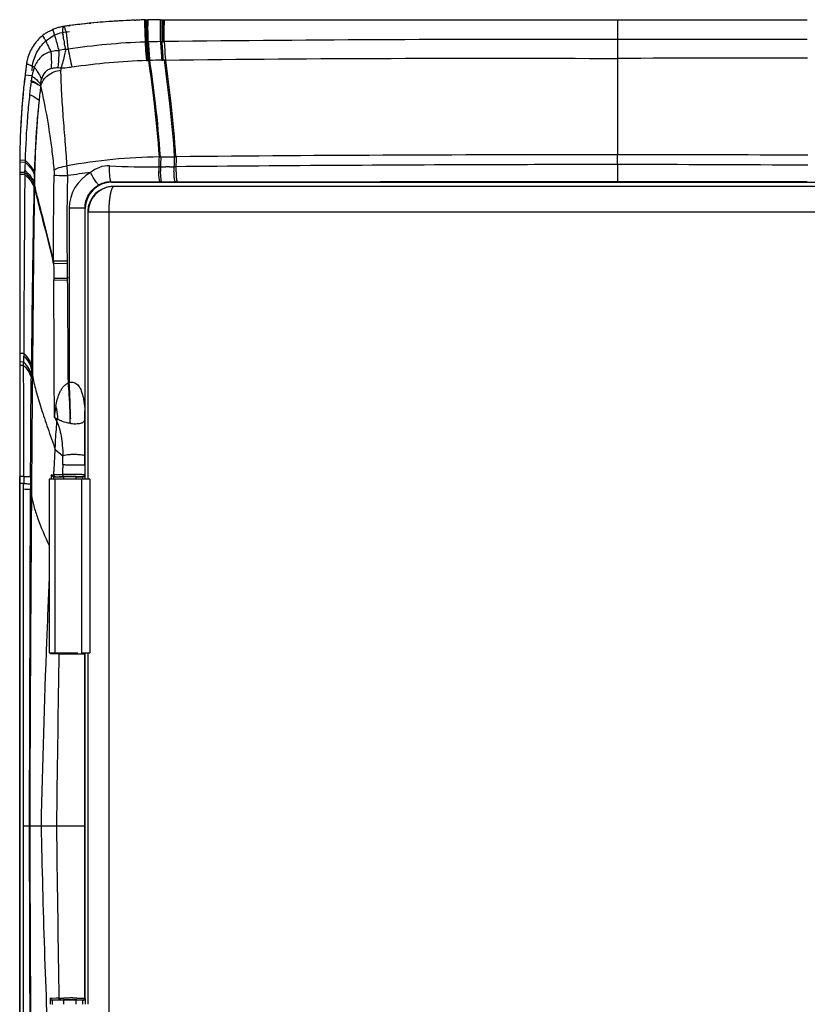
# Model space of a CAD drawing. Header units: millimetres. Extents: x 479 to 927, y 26 to 485.
# Tile 3 of 4: x 479 to 703, y 205 to 485. Entities that reach past the tile are written whole.
import ezdxf

# ---------------------------------------------------------------- set-up
doc = ezdxf.new("R2010")
doc.units = ezdxf.units.MM
doc.header["$LTSCALE"] = 30.734
doc.layers.get('0').update_dxf_attribs({"linetype": 'CONTINUOUS'})

msp = doc.modelspace()

# ---------------------------------------------------------------- linework, layer by layer
at = {"color": 6, "linetype": 'Continuous'}
for p, q in [((511.43, 485.31), (511.81, 485.33)), ((511.44, 485.28), (511.81, 485.29)), ((514.64, 485.41), (514.32, 485.4)), ((514.32, 485.4), (514.34, 484.34)), ((514.64, 485.41), (515.25, 485.42)), ((515.25, 485.42), (515.26, 485.37)), ((515.25, 485.42), (515.29, 483.84)), ((518.86, 485.38), (518.87, 485.45)), ((518.87, 479.21), (518.87, 485.45)), ((518.87, 485.45), (519.56, 485.45)), ((519.56, 485.45), (519.92, 485.45)), ((519.92, 485.45), (702.87, 485.45)), ((648.87, 485.45), (648.87, 479.79)), ((492.61, 483.71), (493.2, 483.79)), ((492.61, 483.7), (493.21, 483.77)), ((498.62, 484.42), (499.06, 484.46)), ((514.34, 484.34), (514.46, 479.1)), ((514.67, 484.33), (514.68, 483.96)), ((514.68, 483.96), (514.68, 483.92)), ((514.94, 484.35), (514.95, 483.97)), ((514.95, 483.97), (514.95, 483.93)), ((519.22, 484.39), (519.22, 484)), ((519.22, 484), (519.22, 483.97)), ((487.48, 476.77), (487.67, 476.36)), ((514.79, 479.11), (514.46, 479.1)), ((514.79, 479.11), (515.06, 479.12)), ((519.23, 479.21), (519.56, 479.22)), ((514.88, 473.83), (515.19, 473.84)), ((515.76, 473.85), (515.46, 473.84)), ((519.24, 473.93), (519.59, 473.93)), ((520.25, 473.94), (519.89, 473.94)), ((648.87, 474.42), (648.87, 447.02)), ((480.62, 471.84), (480.57, 471.45)), ((482.45, 472.19), (482.5, 472.17)), ((482.5, 472.17), (482.67, 472.09)), ((482.67, 472.09), (482.97, 471.94)), ((482.28, 469.44), (480.34, 469.69)), ((480.48, 470.76), (480.46, 470.66)), ((479.09, 454.75), (479.07, 454.52)), ((479.1, 455.06), (479.09, 454.75)), ((479.11, 454.77), (479.09, 454.53)), ((479.11, 455.17), (479.1, 455.06)), ((479.13, 455.19), (479.13, 455.07)), ((478.87, 446.9), (478.87, 445.45)), ((518.76, 446.38), (518.97, 446.38)), ((522.79, 446.42), (523.14, 446.43)), ((478.87, 445.45), (478.86, 355.32)), ((480.36, 445.41), (478.87, 445.45)), ((480.34, 444.82), (478.87, 444.86)), ((480.35, 445.02), (480.34, 444.82)), ((480.36, 445.41), (480.35, 445.02)), ((518.88, 443.56), (518.37, 443.56)), ((519.47, 443.58), (519.89, 443.58)), ((520, 443.58), (520.19, 443.58)), ((521.17, 443.58), (520.39, 443.59)), ((521.17, 443.58), (520.39, 443.58)), ((521.43, 443.59), (521.32, 443.59)), ((521.43, 443.59), (521.54, 443.59)), ((521.54, 443.59), (521.64, 443.59)), ((521.64, 443.59), (522.1, 443.59)), ((523.04, 443.6), (522.69, 443.6)), ((523.26, 443.61), (523.04, 443.6)), ((478.86, 441.43), (478.85, 390.47)), ((478.86, 441.95), (478.87, 441.95)), ((478.88, 441.95), (478.86, 441.95)), ((478.86, 441.95), (478.86, 441.95)), ((480.27, 441.4), (478.86, 441.43)), ((478.86, 441.43), (478.87, 441.43)), ((482.87, 438.5), (482.98, 438.02)), ((482.88, 439.07), (482.99, 438.61)), ((482.99, 438.61), (482.98, 438.03)), ((504.97, 439.2), (504.88, 439.29)), ((504.97, 439.2), (792.77, 439.2)), ((519.2, 439.31), (518.78, 439.31)), ((519.2, 439.31), (523.09, 439.31)), ((523.65, 439.31), (523.09, 439.31)), ((492.89, 431.78), (492.89, 382.12)), ((497.39, 431.78), (492.89, 431.78)), ((497.39, 431.78), (497.39, 371.96)), ((497.47, 355.93), (497.47, 431.7)), ((492.39, 416.73), (488.47, 416.68)), ((488.48, 416.09), (492.4, 416.14)), ((492.45, 411.38), (492.39, 416.73)), ((488.51, 411.88), (492.44, 411.92)), ((488.51, 411.34), (492.45, 411.38)), ((492.89, 411.99), (492.44, 411.92)), ((478.85, 390.47), (478.86, 376.98)), ((479.95, 390.47), (478.85, 390.47)), ((479.94, 388.01), (478.85, 388.02)), ((478.91, 387.02), (478.85, 387.01)), ((478.85, 387.01), (478.87, 387.01)), ((479.94, 387.01), (478.91, 387.02)), ((482.14, 386.78), (482.13, 385.99)), ((482.13, 385.99), (482.11, 384.29)), ((482.13, 385.99), (482.43, 384.29)), ((478.86, 376.98), (478.86, 355.45)), ((493.19, 372.03), (493.19, 371.84)), ((493.2, 370.75), (493.2, 370.56)), ((493.2, 370.74), (493.2, 370.56)), ((493.22, 372.04), (493.22, 371.85)), ((488.92, 363.12), (491.1, 361.34)), ((497.31, 358.75), (497.31, 355.93)), ((478.82, 158.52), (478.89, 353.41)), ((478.88, 353.41), (478.85, 158.52)), ((478.95, 355.45), (478.86, 355.45)), ((478.86, 355.45), (478.87, 355.45)), ((478.86, 355.32), (478.86, 353.41)), ((478.88, 353.41), (478.87, 355.45)), ((478.89, 353.41), (478.89, 353.41)), ((479.93, 353.41), (478.89, 353.41)), ((479.96, 355.46), (478.95, 355.45)), ((479.87, 255.96), (479.93, 353.41)), ((479.96, 355.46), (479.96, 353.41)), ((481.92, 355.38), (481.59, 255.96)), ((487.81, 355.84), (487.81, 354.69)), ((487.98, 355.84), (487.81, 355.84)), ((488.16, 355.84), (487.98, 355.84)), ((488.52, 355.85), (488.16, 355.84)), ((488.45, 355.34), (488.46, 354.68)), ((488.45, 355.34), (488.46, 354.68)), ((488.45, 355.34), (491.32, 355.34)), ((488.47, 355.34), (488.84, 355.35)), ((489, 355.36), (488.84, 355.35)), ((491.32, 355.43), (491.51, 355.44)), ((491.32, 355.42), (491.32, 354.69)), ((494.82, 355.42), (494.82, 354.69)), ((494.82, 355.34), (496.91, 355.34)), ((496.73, 354.69), (496.73, 355.34)), ((496.91, 355.34), (496.81, 355.43)), ((497.41, 355.84), (497.31, 355.93)), ((497.42, 355.84), (497.41, 355.84)), ((497.42, 354.69), (497.42, 355.84)), ((481.91, 351.78), (482.16, 350.13)), ((487.46, 305.21), (487.46, 305.07)), ((487.46, 305.07), (487.61, 305.07)), ((487.61, 305.07), (489.98, 304.97)), ((489.98, 304.97), (489.94, 302.45)), ((497.32, 304.97), (497.41, 305.07)), ((497.41, 305.07), (497.42, 305.07)), ((497.42, 305.07), (497.42, 305.21)), ((497.47, 206.85), (497.47, 305.07)), ((479.84, 255.96), (484.89, 255.96)), ((479.85, 160.05), (479.87, 255.96)), ((481.91, 160.14), (481.59, 255.96)), ((484.89, 255.96), (489.29, 255.96)), ((489.29, 255.96), (497.32, 255.96)), ((489.94, 209.46), (489.98, 206.94)), ((487.46, 206.85), (487.48, 205.19)), ((487.61, 206.85), (487.46, 206.85)), ((488.08, 206.87), (487.61, 206.85)), ((489.2, 206.91), (488.08, 206.87)), ((490.47, 206.45), (488.1, 206.35)), ((488.12, 205.17), (488.1, 206.35)), ((491.32, 206.35), (488.1, 206.35)), ((489.98, 206.94), (489.2, 206.91)), ((491.32, 206.44), (491.32, 205.18)), ((494.82, 206.44), (494.82, 205.18)), ((496.91, 206.35), (494.82, 206.35)), ((496.72, 206.35), (496.72, 205.18)), ((496.82, 206.45), (496.91, 206.35)), ((497.32, 206.95), (497.41, 206.85)), ((497.41, 206.85), (497.42, 206.85)), ((497.42, 206.85), (497.42, 205.18))]:
    msp.add_line(p, q, dxfattribs=at)
at = {"color": 7, "linetype": 'Continuous'}
for p, q in [((492.96, 482.05), (492.96, 482.06)), ((792.2, 438), (505.53, 438)), ((498.17, 430.63), (498.17, 354.69)), ((799.57, 430.63), (498.17, 430.63)), ((498.31, 354.69), (498.31, 430.63)), ((504.15, 430.63), (504.15, 79.76)), ((487.21, 354.69), (487.21, 305.21)), ((498.79, 354.69), (487.21, 354.69)), ((488.88, 305.21), (488.88, 354.69)), ((496.42, 354.69), (496.42, 305.21)), ((498.79, 354.69), (498.79, 305.21)), ((487.21, 305.21), (495.39, 305.21)), ((496.42, 305.21), (498.79, 305.21)), ((498.17, 305.21), (498.17, 205.18)), ((498.31, 205.18), (498.31, 305.21))]:
    msp.add_line(p, q, dxfattribs=at)
at = {"color": 6, "linetype": 'Continuous'}
for points in [[(498.62, 484.41), (499.05, 484.46), (499.06, 484.46)], [(481.59, 255.96), (481.68, 287.77), (481.78, 319.71), (481.91, 351.78)], [(481.78, 192.21), (481.68, 224.15), (481.59, 255.96)]]:
    msp.add_lwpolyline(points, dxfattribs=at)
at = {"color": 7, "linetype": 'Continuous'}
for centre, radius, start, end in [((518.99, 284.36), 201.09, 92.1544, 97.4478), ((494.18, 474.15), 9.69, 97.447, 99.3423), ((680.12, 445.35), 201.25, 172.5038, 173.0554), ((488.44, 470.58), 7.92, 169.2655, 172.5036), ((680.94, 445.27), 202.07, 173.0589, 177.1957), ((486.97, 454.77), 7.87, 177.1955, 180)]:
    msp.add_arc(centre, radius, start, end, dxfattribs=at)
at = {"color": 6, "linetype": 'Continuous'}
for centre, radius, start, end in [((518.99, 284.64), 200.81, 93.6934, 95.6966), ((518.94, 285.29), 200.16, 93.5152, 93.6924), ((518.93, 285.54), 199.91, 93.0505, 93.5153), ((518.9, 286.15), 199.3, 92.1458, 93.0507), ((518.87, 286.79), 198.67, 91.8416, 92.0365), ((518.86, 287.15), 198.3, 91.3126, 91.8417), ((494.64, 484.74), 20.01, 1.7943, 1.9175), ((530.47, 485.53), 15.55, 180.4452, 180.613), ((518.88, 287.43), 198.02, 90.0043, 91.0493), ((536.22, 485.23), 17, 179.251, 179.4782), ((503.66, 485.22), 15.91, 0.5804, 0.826), ((498.94, 485.22), 20.98, 0.4528, 0.6391), ((493.33, 470.76), 12.94, 113.4239, 113.8748), ((493.2, 471.07), 12.61, 108.2975, 113.4283), ((493.17, 471.15), 12.52, 103.206, 108.2902), ((493.07, 471.59), 12.08, 98.0042, 103.2345), ((518.97, 284.65), 200.81, 97.5442, 97.8961), ((519.02, 284.29), 201.17, 95.8193, 97.3728), ((-1637.83, 434.78), 2153.07, 1.17966, 1.30784), ((1513.05, 503.91), 998.3, 181.14664, 181.42299), ((-1795.5, 438.75), 2311.23, 1.00106, 1.1202), ((1644.71, 483.29), 1125.49, 179.96527, 180.20741), ((-917.4, 483.77), 1436.96, 359.81856, 0.00944), ((-1289.64, 483.38), 1809.57, 359.8682, 0.01963), ((493.26, 471), 12.72, 126.0254, 128.8002), ((473.59, 473.16), 14.06, 29.2806, 30.0785), ((492.66, 471.85), 11.67, 122.2616, 126.1018), ((458.48, 464.98), 31.25, 27.4501, 27.5781), ((494.16, 469.42), 14.53, 120.37, 122.1405), ((445.42, 468.04), 45.21, 16.7691, 17.3252), ((500.62, 482.51), 9.56, 183.5675, 183.9872), ((512.7, 483.63), 21.69, 186.0976, 186.6273), ((525.18, 485.6), 34.32, 190.1131, 190.7005), ((481.49, 479.61), 10.79, 12.6987, 12.8998), ((475.83, 478.49), 16.57, 9.2952, 10.4096), ((446.47, 474.67), 46.18, 5.8332, 6.1558), ((439.25, 473.94), 53.43, 5.3498, 5.829), ((621.81, -7967.11), 8446.94, 89.8165, 90.691142), ((672.38, -13703.52), 14183.33, 89.876848, 90.094989), ((542.81, 488.94), 52.27, 190.7063, 191.2102), ((329.74, 444.64), 165.35, 11.28, 11.6), ((421.85, 472.34), 70.91, 4.5889, 5.3252), ((395.24, 470.22), 97.6, 4.0049, 4.5752), ((521.18, 290.43), 188.79, 92.0405, 98.7062), ((856.35, 548.95), 370.79, 191.1826, 191.9936), ((1051.04, 517.03), 537.59, 184.0451, 184.6085), ((1009.43, 514.16), 495.61, 184.0546, 184.6659), ((521.7, 239.68), 239.54, 90.6778, 91.5138), ((1051.47, 516.1), 537.37, 183.945, 184.5088), ((937.82, 505.66), 419.78, 183.6126, 184.3346), ((945.75, 505.58), 427.33, 183.5376, 184.2468), ((492.75, 471.26), 12.1, 166.1167, 171.3022), ((492.92, 471.22), 12.27, 165.3936, 166.127), ((520.87, 289.96), 183.96, 91.8667, 98.5059), ((523.87, 182.95), 291.02, 90.9131, 91.5967), ((681.44, -7041.44), 7515.93, 89.836464, 90.248296), ((680.21, 445.34), 201.34, 172.5504, 172.7469), ((679.69, 445.41), 200.82, 172.127, 172.4377), ((492.55, 471.29), 11.9, 171.3151, 172.1267), ((461.41, 428.44), 48.55, 64.6968, 64.9894), ((449.07, 402.34), 77.41, 64.4615, 64.695), ((506, 464.31), 24.26, 161.6669, 165.6902), ((568.34, 471.15), 77.79, 179.6278, 180.0443), ((680.67, 445.29), 201.81, 173.055, 174.4494), ((680.48, 445.31), 201.62, 172.7776, 173.055), ((507.35, 463.97), 25.66, 165.7049, 167.7058), ((717.46, 438.48), 237.23, 172.8802, 173.7793), ((493.03, 466.68), 8.26, 177.613, 181.1641), ((680.4, 445.31), 201.54, 174.4494, 175.1686), ((714.11, 438.84), 233.85, 173.7799, 175.2196), ((752.36, 435.5), 269.39, 174.2552, 179.3392), ((680.25, 445.33), 201.39, 175.711, 177.1972), ((679.97, 445.35), 201.1, 175.5454, 175.7108), ((680.07, 445.34), 201.2, 175.3968, 175.5454), ((680.18, 445.33), 201.31, 175.1687, 175.3968), ((709.63, 439.19), 229.36, 175.3279, 178.4463), ((679.88, 445.34), 201.02, 177.3833, 177.7062), ((678.2, 445.41), 199.34, 177.7048, 179.5699), ((520.74, 288.01), 158.39, 90.8245, 100.3437), ((606.86, 442.09), 88.51, 177.2217, 179.047), ((607.9, 441.99), 89.04, 177.1724, 178.9879), ((613.93, 441.91), 91.25, 177.1622, 178.936), ((617.77, 441.8), 94.53, 177.1886, 178.9064), ((627.38, -17471.04), 17918.08, 89.75824, 89.931307), ((585.18, 441.55), 104.89, 178.6367, 179.4669), ((546.65, 442.39), 66.35, 177.8986, 178.5675), ((471.9, 435.05), 13.37, 49.993, 50.785), ((474.31, 437.15), 9.75, 42.4862, 43.5518), ((474.71, 438.03), 9.27, 41.5344, 42.805), ((475.11, 438.38), 8.74, 39.7537, 41.5391), ((476.65, 439.56), 6.8, 32.4884, 34.3297), ((413.99, 436.43), 78.65, 3.3784, 5.3908), ((516.47, 688.76), 245.21, 267.174, 270.4439), ((556.29, 443.34), 37.93, 179.6628, 181.5711), ((557.72, 443.34), 38.85, 179.6701, 180.0003), ((556.44, 443.33), 37.57, 179.976, 181.5741), ((520.19, 449.92), 6.35, 269.9648, 271.7945), ((578.46, 443.27), 55.77, 179.6638, 179.9267), ((561.68, 443.33), 38.99, 179.9825, 181.5293), ((562.08, 443.33), 38.83, 179.9801, 181.8063), ((622.05, -14936.24), 15380.49, 89.698235, 89.900091), ((472.41, 433.12), 12.28, 46.9064, 50.074), ((701.1, 435.94), 218.25, 178.5462, 179.1792), ((516.86, 283.34), 159.6, 96.4302, 98.7756), ((504.4, 431.77), 11.51, 118.0703, 179.9532), ((6452.6, 328.4), 5970.75, 178.950584, 179.439772), ((22086.5, 189.25), 21604.96, 179.340236, 179.482739), ((536.06, 437.15), 53.2, 178.5488, 179.3473), ((504.89, 431.8), 7.49, 90.0999, 118.1996), ((-11014.98, 339.7), 11503.71, 0.162085, 0.356947), ((-6687.09, 345.19), 7179.84, 0.294552, 0.528199), ((1050.66, 388.52), 570.72, 179.8836, 180.0514), ((-7950.24, 365.91), 8430.2, 359.928956, 0.143429), ((476.73, 382.37), 5.46, 19.6871, 23.5132), ((493.85, 368.51), 13.65, 94.0559, 95.023), ((301.78, 366.33), 191.53, 3.6717, 4.7242), ((363.09, 372.81), 130.13, 2.556, 4.1033), ((320.67, 367.6), 172.59, 3.47, 3.654), ((349.19, 372.11), 144.05, 2.364, 2.5875), ((338.5, 368.65), 154.74, 2.4166, 3.4793), ((359.9, 372.53), 133.33, 1.1432, 2.3749), ((366.42, 369.89), 126.79, 1.9071, 2.3879), ((377.29, 370.26), 115.91, 0.8764, 1.9064), ((382.88, 373.05), 110.35, 0.5565, 1.112), ((379.89, 373.05), 113.34, 359.4918, 0.5426), ((512.63, 372.78), 15.35, 178.1235, 184.4461), ((512.87, 372.77), 15.59, 175.0023, 178.1336), ((389.86, 370.46), 103.34, 0.1547, 0.7621), ((352.76, 373.24), 140.46, 358.9839, 359.4307), ((494.66, 379.06), 8.61, 266.7254, 268.0699), ((494.43, 371.05), 2.94, 0.2879, 10.4649), ((684.47, 368.41), 187.12, 178.9125, 179.1855), ((796.32, 354.24), 305.28, 179.1422, 179.3229), ((438.28, 360.05), 52.83, 358.6577, 1.4021), ((496.2, 571.45), 212.7, 268.9674, 269.2434), ((497.23, 644.93), 286.2, 269.2304, 269.4544), ((-99.05, 364.04), 590.16, 359.21425, 359.39859), ((492.09, 272.5), 83.46, 90.3886, 90.5658), ((492.8, 165.46), 190.5, 90.1396, 90.3843), ((493.1, -4.63), 360.59, 89.9549, 90.1207), ((488.5, 355.84), 0.519, 180.3874, 195.6918), ((496.81, 355.93), 0.5, 269.9887, 0.0124), ((496.91, 355.84), 0.5, 269.9874, 0.0149), ((24198.07, 180.46), 23716.52, 179.590089, 179.817606), ((488.02, 304.96), 0.569, 153.73, 168.9353), ((493.51, 599.07), 294.13, 269.584, 269.8122), ((494.02, 728.66), 423.71, 269.8009, 269.9768), ((494.04, 700.57), 395.62, 269.972, 270.1554), ((496.91, 305.06), 0.504, 0.5292, 17.4471), ((7284.38, 184.18), 6795.47, 179.002704, 179.394764), ((24198.06, 331.46), 23716.51, 180.182394, 180.409907), ((7414.92, 329.61), 6926.02, 180.60931, 180.993982), ((493.49, -82.36), 289.34, 90.1927, 90.4226), ((493.62, -115.83), 322.3, 89.746, 90.3362), ((494.02, -213.87), 420.85, 90.0279, 90.2044), ((494.04, -191.05), 398.02, 89.8497, 90.0327), ((496.82, 206.95), 0.5, 269.9853, 0.0125), ((496.91, 206.85), 0.5, 269.9848, 0.0176)]:
    msp.add_arc(centre, radius, start, end, dxfattribs=at)
msp.add_ellipse((504.97, 431.7), major_axis=(5.3, -5.3), ratio=0.999924, start_param=2.356233, end_param=3.926953, dxfattribs=at)
at = {"color": 7, "linetype": 'Continuous'}
msp.add_ellipse((505.53, 430.63), major_axis=(7.37, 0), ratio=0.999962, start_param=1.570796, end_param=3.141593, dxfattribs=at)
at = {"color": 6, "linetype": 'Continuous'}
for centre in [(493.07, 355.42), (493.07, 206.44)]:
    msp.add_ellipse(centre, major_axis=(1.75, 0), ratio=0.008736, dxfattribs=at)
at = {"color": 7, "linetype": 'Continuous'}
for points, knots in [([(511.43, 485.31), (511.47, 485.31), (511.53, 485.32), (511.62, 485.32), (511.72, 485.32), (511.78, 485.32), (511.81, 485.32)], [0, 0, 0, 0, 0.250002, 0.499996, 0.750004, 1, 1, 1, 1]), ([(482.35, 470.86), (482.38, 472.27), (482.93, 475.11), (485.22, 478.79), (488.14, 480.95), (490.83, 481.87), (492.26, 482.04), (492.96, 482.05)], [0, 0, 0, 0, 0.249438, 0.49928, 0.749047, 0.874538, 1, 1, 1, 1]), ([(505.67, 438), (505.19, 438), (504.23, 437.9), (502.85, 437.49), (501.78, 436.92), (501.01, 436.35), (500.29, 435.7), (499.52, 434.76), (498.95, 433.69), (498.62, 432.78), (498.39, 431.84), (498.31, 431.12), (498.31, 430.63)], [0, 0, 0, 0, 0.124705, 0.248797, 0.373381, 0.435917, 0.498496, 0.623582, 0.748826, 0.811606, 0.874439, 1, 1, 1, 1]), ([(505.25, 437.71), (505.21, 437.65), (505.12, 437.51), (505.01, 437.28), (504.9, 437), (504.8, 436.69), (504.7, 436.33), (504.61, 435.94), (504.53, 435.51), (504.42, 434.88), (504.31, 434.03), (504.23, 433.14), (504.19, 432.39), (504.15, 431.62), (504.14, 431.03), (504.15, 430.63)], [0, 0, 0, 0, 0.030545, 0.066272, 0.107209, 0.153299, 0.204385, 0.260223, 0.320539, 0.385024, 0.524915, 0.676594, 0.755707, 0.836349, 1, 1, 1, 1]), ([(505.67, 438), (505.64, 438), (505.56, 437.99), (505.45, 437.93), (505.34, 437.83), (505.28, 437.75), (505.25, 437.71)], [0, 0, 0, 0, 0.204666, 0.429797, 0.691571, 1, 1, 1, 1])]:
    msp.add_open_spline(points, degree=3, knots=knots, dxfattribs=at)
at = {"color": 6, "linetype": 'Continuous'}
for points, knots in [([(514.65, 485.36), (514.65, 485.31), (514.66, 484.96), (514.67, 484.62), (514.67, 484.33)], [0, 0, 0, 0, 0.163105, 1, 1, 1, 1]), ([(514.92, 485.37), (514.92, 485.31), (514.93, 484.97), (514.93, 484.63), (514.94, 484.35)], [0, 0, 0, 0, 0.163228, 1, 1, 1, 1]), ([(519.23, 485.38), (519.23, 485.33), (519.22, 485), (519.22, 484.66), (519.22, 484.39)], [0, 0, 0, 0, 0.167486, 1, 1, 1, 1]), ([(519.56, 485.38), (519.56, 485.31), (519.57, 484.85), (519.57, 484.39), (519.57, 484)], [0, 0, 0, 0, 0.158909, 1, 1, 1, 1]), ([(519.92, 485.38), (519.92, 485.31), (519.93, 484.85), (519.93, 484.39), (519.93, 484)], [0, 0, 0, 0, 0.159085, 1, 1, 1, 1]), ([(488.18, 482.64), (488.21, 482.58), (488.36, 482.2), (488.48, 481.82), (488.58, 481.5)], [0, 0, 0, 0, 0.174354, 1, 1, 1, 1]), ([(491.08, 481.92), (491.06, 482.22), (491.05, 482.74), (491.19, 483.26), (491.31, 483.44)], [0, 0, 0, 0, 0.586231, 1, 1, 1, 1]), ([(491.79, 482.8), (491.77, 482.87), (491.68, 483.11), (491.57, 483.35), (491.45, 483.48)], [0, 0, 0, 0, 0.305525, 1, 1, 1, 1]), ([(492.01, 482.02), (492, 482.09), (491.93, 482.35), (491.86, 482.61), (491.79, 482.8)], [0, 0, 0, 0, 0.276434, 1, 1, 1, 1]), ([(485.29, 480.91), (484.26, 480.08), (482.46, 478.06), (481.37, 475.59), (481.04, 474.31)], [0, 0, 0, 0, 0.499998, 1, 1, 1, 1]), ([(485.29, 480.91), (485.33, 480.87), (485.5, 480.64), (485.65, 480.4), (485.76, 480.2)], [0, 0, 0, 0, 0.188751, 1, 1, 1, 1]), ([(485.86, 480.03), (485.88, 479.99), (485.99, 479.8), (486.1, 479.6), (486.17, 479.45)], [0, 0, 0, 0, 0.231813, 1, 1, 1, 1]), ([(486.21, 479.39), (486.3, 479.2), (486.74, 478.34), (487.16, 477.46), (487.48, 476.77)], [0, 0, 0, 0, 0.212815, 1, 1, 1, 1]), ([(488.72, 481.04), (488.8, 480.75), (489.23, 479.3), (489.63, 477.83), (489.95, 476.66)], [0, 0, 0, 0, 0.20032, 1, 1, 1, 1]), ([(491.13, 481.33), (491.13, 481.37), (491.11, 481.54), (491.1, 481.72), (491.09, 481.85)], [0, 0, 0, 0, 0.26065, 1, 1, 1, 1]), ([(491.39, 479.58), (491.36, 479.71), (491.27, 480.23), (491.2, 480.75), (491.16, 481.13)], [0, 0, 0, 0, 0.26981, 1, 1, 1, 1]), ([(492.12, 481.48), (492.11, 481.53), (492.08, 481.69), (492.05, 481.86), (492.02, 481.98)], [0, 0, 0, 0, 0.26087, 1, 1, 1, 1]), ([(492.38, 479.62), (492.37, 479.76), (492.31, 480.28), (492.24, 480.79), (492.18, 481.17)], [0, 0, 0, 0, 0.269704, 1, 1, 1, 1]), ([(648.87, 479.79), (648.87, 479.29), (648.87, 477.51), (648.87, 475.72), (648.87, 474.42)], [0, 0, 0, 0, 0.278338, 1, 1, 1, 1]), ([(489.95, 476.66), (489.75, 476.64), (488.99, 476.56), (488.23, 476.45), (487.67, 476.36)], [0, 0, 0, 0, 0.26201, 1, 1, 1, 1]), ([(489.95, 476.66), (489.94, 476.23), (489.89, 474.61), (489.78, 473), (489.64, 471.82)], [0, 0, 0, 0, 0.267811, 1, 1, 1, 1]), ([(491.9, 476.99), (491.8, 476.51), (491.42, 474.72), (490.95, 472.94), (490.55, 471.66)], [0, 0, 0, 0, 0.267571, 1, 1, 1, 1]), ([(491.72, 477.89), (491.7, 477.97), (491.64, 478.26), (491.58, 478.56), (491.54, 478.78)], [0, 0, 0, 0, 0.256423, 1, 1, 1, 1]), ([(492.6, 477.04), (492.43, 476.99), (492.19, 476.96), (491.96, 476.98), (491.9, 476.99)], [0, 0, 0, 0, 0.755598, 1, 1, 1, 1]), ([(514.46, 479.1), (514.49, 478.62), (514.62, 476.86), (514.77, 475.1), (514.88, 473.83)], [0, 0, 0, 0, 0.272909, 1, 1, 1, 1]), ([(519.92, 479.22), (519.95, 478.74), (520.05, 476.98), (520.16, 475.22), (520.25, 473.94)], [0, 0, 0, 0, 0.273393, 1, 1, 1, 1]), ([(487.67, 476.36), (487.15, 476.23), (486.13, 475.82), (484.33, 474.48), (483.38, 473), (482.97, 471.94)], [0, 0, 0, 0, 0.241853, 0.489451, 1, 1, 1, 1]), ([(487.67, 476.36), (487.71, 475.94), (487.83, 474.34), (487.85, 472.74), (487.77, 471.57)], [0, 0, 0, 0, 0.266661, 1, 1, 1, 1]), ([(515.46, 473.84), (516.02, 469.75), (517.26, 460.62), (518.13, 451.44), (518.46, 446.38)], [0, 0, 0, 0, 0.448872, 1, 1, 1, 1]), ([(515.76, 473.85), (516.33, 469.77), (517.56, 460.64), (518.43, 451.47), (518.76, 446.38)], [0, 0, 0, 0, 0.446907, 1, 1, 1, 1]), ([(519.89, 473.94), (520.43, 469.84), (521.63, 460.69), (522.47, 451.5), (522.79, 446.42)], [0, 0, 0, 0, 0.448531, 1, 1, 1, 1]), ([(520.25, 473.94), (541.68, 474.23), (584.55, 474.53), (627.42, 474.52), (648.87, 474.42)], [0, 0, 0, 0, 0.49982, 1, 1, 1, 1]), ([(520.25, 473.94), (520.79, 469.84), (521.98, 460.69), (522.83, 451.5), (523.14, 446.43)], [0, 0, 0, 0, 0.448499, 1, 1, 1, 1]), ([(480.83, 472.9), (480.86, 472.89), (480.98, 472.85), (481.1, 472.81), (481.19, 472.77)], [0, 0, 0, 0, 0.196138, 1, 1, 1, 1]), ([(481.19, 472.77), (481.25, 472.74), (481.5, 472.64), (481.74, 472.52), (481.94, 472.43)], [0, 0, 0, 0, 0.209436, 1, 1, 1, 1]), ([(482.97, 471.94), (483.05, 471.84), (483.34, 471.45), (483.62, 471.05), (483.82, 470.75)], [0, 0, 0, 0, 0.258039, 1, 1, 1, 1]), ([(484.77, 466.51), (484.92, 467.11), (485.44, 468.27), (487.22, 470.2), (489.21, 470.94), (490.55, 471.09)], [0, 0, 0, 0, 0.234852, 0.480791, 1, 1, 1, 1]), ([(487.77, 471.57), (487.45, 471.49), (486.81, 471.22), (485.71, 470.26), (485.21, 469.21), (485.01, 468.49)], [0, 0, 0, 0, 0.22994, 0.476294, 1, 1, 1, 1]), ([(487.77, 471.57), (487.92, 471.61), (488.53, 471.75), (489.16, 471.81), (489.64, 471.82)], [0, 0, 0, 0, 0.243212, 1, 1, 1, 1]), ([(489.64, 471.82), (489.72, 471.82), (490.03, 471.81), (490.34, 471.73), (490.55, 471.66)], [0, 0, 0, 0, 0.258689, 1, 1, 1, 1]), ([(493.66, 471.9), (493.4, 471.86), (492.37, 471.73), (491.33, 471.66), (490.55, 471.66)], [0, 0, 0, 0, 0.25186, 1, 1, 1, 1]), ([(492.3, 443.82), (492.23, 444.48), (492.16, 445.78), (492.02, 447.72), (491.87, 449.64), (491.67, 452.13), (491.43, 455.17), (491.08, 459.76), (490.71, 465.05), (490.58, 469.17), (490.55, 471.09)], [0, 0, 0, 0, 0.072156, 0.143448, 0.213764, 0.283038, 0.418084, 0.547817, 0.788577, 1, 1, 1, 1]), ([(482.1, 468.16), (482.65, 467.91), (483.58, 467.43), (484.45, 466.82), (484.77, 466.51)], [0, 0, 0, 0, 0.574459, 1, 1, 1, 1]), ([(482.28, 469.44), (482.56, 469.24), (483.48, 468.54), (484.33, 467.71), (484.78, 467.03)], [0, 0, 0, 0, 0.291083, 1, 1, 1, 1]), ([(483.82, 470.75), (483.95, 470.56), (484.4, 469.83), (484.78, 469.07), (485.01, 468.49)], [0, 0, 0, 0, 0.268723, 1, 1, 1, 1]), ([(484.78, 467.03), (484.79, 467.15), (484.82, 467.64), (484.9, 468.13), (485.01, 468.49)], [0, 0, 0, 0, 0.242941, 1, 1, 1, 1]), ([(482.07, 467.88), (482.61, 467.66), (483.55, 467.27), (484.44, 466.78), (484.77, 466.51)], [0, 0, 0, 0, 0.5799, 1, 1, 1, 1]), ([(484.77, 466.51), (485.13, 464.95), (486.08, 460.46), (487.16, 454.27), (488.03, 447.87), (488.39, 444.41), (488.57, 442.63)], [0, 0, 0, 0, 0.198798, 0.56858, 0.778334, 1, 1, 1, 1]), ([(481.63, 464.18), (482.19, 463.92), (483.14, 463.43), (484.01, 462.8), (484.32, 462.47)], [0, 0, 0, 0, 0.57412, 1, 1, 1, 1]), ([(484.32, 462.47), (484.14, 460.76), (483.48, 453.98), (483.09, 447.18), (482.94, 442.1)], [0, 0, 0, 0, 0.253166, 1, 1, 1, 1]), ([(518.97, 446.38), (519.29, 446.4), (520.08, 446.43), (521.36, 446.38), (522.31, 446.4), (522.79, 446.42)], [0, 0, 0, 0, 0.250176, 0.624823, 1, 1, 1, 1]), ([(648.87, 447.03), (627.93, 447.01), (586.11, 446.92), (544.29, 446.65), (523.39, 446.44)], [0, 0, 0, 0, 0.500452, 1, 1, 1, 1]), ([(648.87, 444.23), (648.87, 444.47), (648.87, 445.4), (648.87, 446.33), (648.87, 447.02)], [0, 0, 0, 0, 0.259784, 1, 1, 1, 1]), ([(480.34, 444.82), (480.44, 444.75), (480.8, 444.44), (481.14, 444.12), (481.38, 443.87)], [0, 0, 0, 0, 0.25957, 1, 1, 1, 1]), ([(480.5, 445.29), (480.59, 445.22), (480.95, 444.91), (481.28, 444.58), (481.52, 444.33)], [0, 0, 0, 0, 0.260143, 1, 1, 1, 1]), ([(481.5, 443.73), (481.67, 443.55), (482.24, 442.87), (482.71, 442.09), (482.93, 441.48)], [0, 0, 0, 0, 0.272591, 1, 1, 1, 1]), ([(481.83, 443.97), (481.87, 443.92), (482.02, 443.74), (482.17, 443.54), (482.27, 443.39)], [0, 0, 0, 0, 0.255939, 1, 1, 1, 1]), ([(482.39, 443.21), (482.45, 443.12), (482.66, 442.77), (482.84, 442.39), (482.94, 442.1)], [0, 0, 0, 0, 0.259996, 1, 1, 1, 1]), ([(488.57, 442.63), (488.74, 442.78), (489.22, 443.06), (490.45, 443.53), (491.53, 443.73), (492.3, 443.82)], [0, 0, 0, 0, 0.176942, 0.410732, 1, 1, 1, 1]), ([(504.38, 443.85), (503.41, 443.9), (501.42, 443.59), (499.73, 442.55), (498.98, 441.93)], [0, 0, 0, 0, 0.498974, 1, 1, 1, 1]), ([(504.88, 439.29), (504.83, 439.3), (504.74, 439.42), (504.66, 439.68), (504.56, 440.13), (504.45, 440.99), (504.38, 442.26), (504.37, 443.32), (504.38, 443.85)], [0, 0, 0, 0, 0.027756, 0.086666, 0.184001, 0.316648, 0.653799, 1, 1, 1, 1]), ([(648.87, 444.23), (638.38, 444.22), (596.51, 444.14), (554.64, 443.89), (523.26, 443.61)], [0, 0, 0, 0, 0.250364, 1, 1, 1, 1]), ([(648.87, 443.4), (648.87, 442.89), (648.87, 442.14), (648.86, 441.2), (648.86, 440.59), (648.86, 440.1), (648.86, 439.76), (648.86, 439.56), (648.85, 439.45), (648.86, 439.39), (648.86, 439.36)], [0, 0, 0, 0, 0.380081, 0.552241, 0.703498, 0.828124, 0.921219, 0.954801, 0.979242, 1, 1, 1, 1]), ([(480.28, 441.98), (480.08, 441.97), (479.61, 441.94), (479.14, 441.93), (478.86, 441.95)], [0, 0, 0, 0, 0.420314, 1, 1, 1, 1]), ([(480.27, 441.4), (480.23, 437.16), (480.1, 420.18), (480.01, 403.2), (479.95, 390.47)], [0, 0, 0, 0, 0.249899, 1, 1, 1, 1]), ([(480.27, 441.4), (480.59, 441.12), (481.67, 440.08), (482.54, 438.78), (482.86, 437.75)], [0, 0, 0, 0, 0.282323, 1, 1, 1, 1]), ([(480.28, 441.98), (480.6, 441.71), (481.66, 440.73), (482.55, 439.49), (482.87, 438.5)], [0, 0, 0, 0, 0.284871, 1, 1, 1, 1]), ([(480.8, 442.08), (481.05, 441.85), (481.91, 440.97), (482.6, 439.91), (482.88, 439.07)], [0, 0, 0, 0, 0.278997, 1, 1, 1, 1]), ([(488.57, 442.63), (488.58, 442.51), (488.62, 442.02), (488.63, 441.54), (488.62, 441.17)], [0, 0, 0, 0, 0.244999, 1, 1, 1, 1]), ([(488.62, 441.17), (488.83, 441.16), (490.13, 441.13), (491.42, 441.09), (492.51, 441.07)], [0, 0, 0, 0, 0.159437, 1, 1, 1, 1]), ([(501.35, 438.4), (501.31, 438.39), (501.19, 438.46), (501.03, 438.63), (500.78, 438.94), (500.47, 439.39), (500.11, 439.95), (499.6, 440.8), (499.23, 441.47), (498.98, 441.93)], [0, 0, 0, 0, 0.025308, 0.081293, 0.17453, 0.303066, 0.461514, 0.638576, 1, 1, 1, 1]), ([(518.78, 439.31), (518.75, 439.31), (518.69, 439.39), (518.64, 439.56), (518.57, 439.82), (518.5, 440.35), (518.42, 441.18), (518.39, 441.9), (518.38, 442.3)], [0, 0, 0, 0, 0.029245, 0.087039, 0.176096, 0.294887, 0.609821, 1, 1, 1, 1]), ([(519.16, 439.51), (519.07, 439.86), (518.95, 440.79), (518.91, 441.72), (518.89, 442.29)], [0, 0, 0, 0, 0.384257, 1, 1, 1, 1]), ([(522.97, 439.52), (522.92, 439.66), (522.86, 440.01), (522.76, 440.93), (522.72, 441.72), (522.7, 442.29)], [0, 0, 0, 0, 0.156168, 0.384285, 1, 1, 1, 1]), ([(523.28, 442.11), (523.29, 441.57), (523.33, 440.84), (523.43, 439.98), (523.49, 439.65), (523.53, 439.52)], [0, 0, 0, 0, 0.615096, 0.842668, 1, 1, 1, 1]), ([(482.88, 439.07), (482.88, 439.03), (482.87, 438.83), (482.86, 438.64), (482.87, 438.5)], [0, 0, 0, 0, 0.237578, 1, 1, 1, 1]), ([(488.47, 416.09), (487.53, 420.22), (486.05, 426.05), (484.14, 433.34), (483.33, 436.54), (482.98, 438.03)], [0, 0, 0, 0, 0.562059, 0.797544, 1, 1, 1, 1]), ([(488.47, 416.68), (487.55, 420.75), (486.08, 426.55), (484.17, 433.84), (483.35, 437.09), (482.99, 438.61)], [0, 0, 0, 0, 0.554149, 0.793208, 1, 1, 1, 1]), ([(497.39, 431.78), (497.39, 433.12), (498.13, 435.84), (500.17, 437.77), (501.35, 438.4)], [0, 0, 0, 0, 0.500876, 1, 1, 1, 1]), ([(504.88, 439.29), (506.03, 439.29), (510.67, 439.3), (515.3, 439.3), (518.78, 439.31)], [0, 0, 0, 0, 0.249465, 1, 1, 1, 1]), ([(519.25, 439.31), (519.22, 439.31), (519.2, 439.4), (519.17, 439.46), (519.16, 439.51)], [0, 0, 0, 0, 0.295121, 1, 1, 1, 1]), ([(523.09, 439.31), (523.06, 439.31), (523, 439.39), (522.98, 439.46), (522.97, 439.52)], [0, 0, 0, 0, 0.336272, 1, 1, 1, 1]), ([(523.53, 439.52), (523.53, 439.5), (523.55, 439.44), (523.57, 439.39), (523.6, 439.35)], [0, 0, 0, 0, 0.308078, 1, 1, 1, 1]), ([(523.6, 439.35), (523.6, 439.35), (523.61, 439.33), (523.63, 439.31), (523.65, 439.31)], [0, 0, 0, 0, 0.319973, 1, 1, 1, 1]), ([(523.65, 439.31), (534.06, 439.32), (575.8, 439.35), (617.53, 439.36), (648.86, 439.36)], [0, 0, 0, 0, 0.249462, 1, 1, 1, 1]), ([(648.86, 439.36), (653.36, 439.36), (671.36, 439.36), (689.37, 439.36), (702.87, 439.35)], [0, 0, 0, 0, 0.250086, 1, 1, 1, 1]), ([(479.95, 390.47), (480.52, 389.93), (481.48, 388.82), (482.04, 387.44), (482.14, 386.78)], [0, 0, 0, 0, 0.540227, 1, 1, 1, 1]), ([(479.95, 389.68), (480.52, 389.14), (481.48, 388.04), (482.03, 386.65), (482.13, 385.99)], [0, 0, 0, 0, 0.540418, 1, 1, 1, 1]), ([(482.11, 384.29), (482.01, 384.95), (481.47, 386.35), (480.51, 387.47), (479.94, 388.02)], [0, 0, 0, 0, 0.460525, 1, 1, 1, 1]), ([(479.94, 387.01), (480.14, 386.82), (480.85, 386.09), (481.44, 385.23), (481.74, 384.55)], [0, 0, 0, 0, 0.272571, 1, 1, 1, 1]), ([(481.87, 384.21), (481.9, 384.13), (482, 383.83), (482.07, 383.52), (482.1, 383.28)], [0, 0, 0, 0, 0.255037, 1, 1, 1, 1]), ([(482.43, 384.29), (482.4, 381.5), (482.3, 370.12), (482.22, 358.73), (482.16, 350.13)], [0, 0, 0, 0, 0.244951, 1, 1, 1, 1]), ([(482.43, 384.29), (482.69, 382.81), (483.44, 379.62), (484.96, 374.6), (486.85, 369.03), (488.22, 365.14), (488.92, 363.12)], [0, 0, 0, 0, 0.203878, 0.442351, 0.710197, 1, 1, 1, 1]), ([(481.92, 355.38), (481.93, 357.76), (481.96, 367.06), (482.02, 376.36), (482.1, 383.28)], [0, 0, 0, 0, 0.255292, 1, 1, 1, 1]), ([(489.08, 375.43), (489.22, 376.06), (489.42, 377.02), (489.78, 378.26), (490.13, 379.17), (490.57, 380.04), (491.1, 380.87), (491.8, 381.58), (492.37, 381.94), (492.66, 382.11)], [0, 0, 0, 0, 0.247473, 0.372145, 0.496187, 0.619971, 0.74476, 0.870789, 1, 1, 1, 1]), ([(492.89, 382.12), (493.1, 382.21), (493.55, 382.33), (494.24, 382.24), (494.84, 381.93), (495.49, 381.36), (496.08, 380.45), (496.56, 379.26), (496.89, 378.01), (497.19, 376.31), (497.29, 375), (497.34, 374.13)], [0, 0, 0, 0, 0.065781, 0.131068, 0.194727, 0.256962, 0.379423, 0.501746, 0.6248, 0.748795, 1, 1, 1, 1]), ([(489.08, 375.43), (488.94, 374.64), (488.8, 373.58), (488.71, 372.51), (488.69, 372.24)], [0, 0, 0, 0, 0.748789, 1, 1, 1, 1]), ([(489.08, 375.43), (489.16, 375.13), (489.42, 373.93), (489.57, 372.71), (489.6, 371.79)], [0, 0, 0, 0, 0.254533, 1, 1, 1, 1]), ([(488.69, 372.24), (488.76, 372.21), (489.07, 372.08), (489.37, 371.92), (489.6, 371.79)], [0, 0, 0, 0, 0.218835, 1, 1, 1, 1]), ([(488.69, 372.24), (488.75, 372.16), (489, 371.78), (489.23, 371.38), (489.38, 371.06)], [0, 0, 0, 0, 0.225767, 1, 1, 1, 1]), ([(488.92, 363.12), (488.94, 363.79), (489.01, 365.45), (489.19, 368.09), (489.32, 370.07), (489.38, 371.06)], [0, 0, 0, 0, 0.252402, 0.626123, 1, 1, 1, 1]), ([(489.38, 371.06), (489.65, 370.47), (490.16, 369.12), (490.65, 366.82), (490.97, 364.18), (491.08, 362.31), (491.1, 361.34)], [0, 0, 0, 0, 0.196418, 0.434673, 0.706566, 1, 1, 1, 1]), ([(493.2, 370.56), (492.42, 370.65), (491.14, 370.89), (490.02, 371.52), (489.6, 371.79)], [0, 0, 0, 0, 0.614051, 1, 1, 1, 1]), ([(493.2, 370.56), (493.28, 370.55), (493.6, 370.51), (493.92, 370.48), (494.17, 370.46)], [0, 0, 0, 0, 0.245363, 1, 1, 1, 1]), ([(494.37, 370.46), (494.64, 370.45), (495.14, 370.45), (495.81, 370.51), (496.32, 370.66), (496.71, 370.8), (496.98, 370.98), (497.18, 371.25), (497.28, 371.45), (497.32, 371.59)], [0, 0, 0, 0, 0.241112, 0.439848, 0.59249, 0.708948, 0.799531, 0.876468, 1, 1, 1, 1]), ([(497.31, 361.28), (497.32, 362.26), (497.32, 365.53), (497.34, 368.79), (497.37, 371.07)], [0, 0, 0, 0, 0.300833, 1, 1, 1, 1]), ([(497.32, 371.59), (497.36, 371.69), (497.37, 371.82), (497.38, 371.94), (497.39, 371.96)], [0, 0, 0, 0, 0.851158, 1, 1, 1, 1]), ([(488.52, 355.85), (488.51, 355.89), (488.53, 355.97), (488.53, 356.08), (488.54, 356.19), (488.55, 356.42), (488.57, 356.76), (488.59, 357.22), (488.63, 357.82), (488.67, 358.58), (488.72, 359.49), (488.77, 360.39), (488.83, 361.61), (488.88, 362.51), (488.92, 363.12)], [0, 0, 0, 0, 0.015648, 0.031252, 0.046847, 0.062474, 0.124975, 0.187465, 0.249957, 0.374945, 0.499941, 0.624945, 0.749956, 1, 1, 1, 1]), ([(491.1, 361.34), (491.24, 361.43), (491.69, 361.54), (492.47, 361.67), (493.46, 361.75), (494.19, 361.76), (494.56, 361.76)], [0, 0, 0, 0, 0.147914, 0.383194, 0.67922, 1, 1, 1, 1]), ([(494.56, 361.76), (494.92, 361.75), (495.58, 361.73), (496.43, 361.64), (496.98, 361.52), (497.24, 361.4), (497.31, 361.32), (497.31, 361.28)], [0, 0, 0, 0, 0.376542, 0.68885, 0.90043, 0.96262, 1, 1, 1, 1]), ([(491.08, 358.81), (491.15, 358.81), (491.57, 358.79), (492, 358.78), (492.36, 358.78)], [0, 0, 0, 0, 0.152216, 1, 1, 1, 1]), ([(494.51, 358.75), (494.87, 358.74), (495.52, 358.74), (496.29, 358.74), (496.8, 358.74), (497.05, 358.74), (497.22, 358.75), (497.3, 358.74), (497.33, 358.75)], [0, 0, 0, 0, 0.381166, 0.699098, 0.821503, 0.91427, 0.974335, 1, 1, 1, 1]), ([(497.31, 358.75), (497.31, 359.39), (497.31, 360.23), (497.31, 361.07), (497.31, 361.28)], [0, 0, 0, 0, 0.751521, 1, 1, 1, 1]), ([(491.03, 355.95), (490.82, 355.94), (490.4, 355.92), (489.87, 355.91), (489.45, 355.89), (489.19, 355.88), (488.98, 355.88), (488.83, 355.87), (488.7, 355.87), (488.6, 355.86), (488.54, 355.86), (488.52, 355.85)], [0, 0, 0, 0, 0.254037, 0.505307, 0.629944, 0.753915, 0.81565, 0.877219, 0.938624, 0.96925, 1, 1, 1, 1]), ([(491.51, 355.44), (491.39, 355.44), (491.13, 355.55), (491.03, 355.82), (491.03, 355.95)], [0, 0, 0, 0, 0.493785, 1, 1, 1, 1]), ([(491.27, 355.95), (491.24, 355.95), (491.17, 355.95), (491.1, 355.95), (491.05, 355.95)], [0, 0, 0, 0, 0.299425, 1, 1, 1, 1]), ([(497.3, 355.93), (497.27, 355.94), (497.19, 355.94), (497.03, 355.94), (496.77, 355.94), (496.28, 355.95), (495.52, 355.95), (494.87, 355.96), (494.51, 355.96)], [0, 0, 0, 0, 0.025589, 0.085519, 0.178091, 0.300302, 0.618096, 1, 1, 1, 1]), ([(479.96, 355.46), (480.22, 355.45), (480.67, 355.44), (481.26, 355.42), (481.65, 355.4), (481.85, 355.39), (481.92, 355.38)], [0, 0, 0, 0, 0.39429, 0.6935, 0.895756, 1, 1, 1, 1]), ([(479.96, 353.41), (480.22, 353.4), (480.67, 353.39), (481.25, 353.37), (481.65, 353.35), (481.85, 353.34), (481.91, 353.32)], [0, 0, 0, 0, 0.394635, 0.693953, 0.896084, 1, 1, 1, 1]), ([(488.45, 355.34), (488.3, 355.33), (488, 355.45), (487.84, 355.71), (487.81, 355.84)], [0, 0, 0, 0, 0.545428, 1, 1, 1, 1]), ([(488.52, 355.85), (488.52, 355.73), (488.62, 355.47), (488.88, 355.36), (489.01, 355.36)], [0, 0, 0, 0, 0.505515, 1, 1, 1, 1]), ([(489, 355.36), (489.19, 355.36), (489.96, 355.39), (490.73, 355.41), (491.31, 355.43)], [0, 0, 0, 0, 0.246303, 1, 1, 1, 1]), ([(491.51, 355.44), (491.96, 355.45), (493.11, 355.45), (494.27, 355.46), (494.99, 355.46)], [0, 0, 0, 0, 0.383442, 1, 1, 1, 1]), ([(494.99, 355.46), (495.23, 355.46), (495.58, 355.45), (496.02, 355.45), (496.29, 355.45), (496.5, 355.44), (496.66, 355.45), (496.75, 355.43), (496.81, 355.44), (496.81, 355.43)], [0, 0, 0, 0, 0.401429, 0.573257, 0.720151, 0.838824, 0.926171, 0.980285, 1, 1, 1, 1]), ([(496.91, 355.34), (497.05, 355.34), (497.32, 355.46), (497.42, 355.72), (497.42, 355.84)], [0, 0, 0, 0, 0.551536, 1, 1, 1, 1]), ([(479.96, 351.87), (480.21, 351.87), (480.67, 351.85), (481.25, 351.83), (481.64, 351.81), (481.84, 351.8), (481.91, 351.78)], [0, 0, 0, 0, 0.394881, 0.694273, 0.896314, 1, 1, 1, 1]), ([(482.16, 350.13), (482.31, 349.1), (482.81, 346.9), (484.38, 342.05), (486, 338.33), (487.17, 335.75)], [0, 0, 0, 0, 0.205405, 0.442494, 1, 1, 1, 1]), ([(487.19, 326.14), (486.93, 320.31), (485.95, 296.93), (485.25, 273.53), (484.89, 255.96)], [0, 0, 0, 0, 0.249081, 1, 1, 1, 1]), ([(489.98, 304.97), (490.05, 304.97), (490.51, 304.96), (490.98, 304.96), (491.38, 304.95)], [0, 0, 0, 0, 0.139859, 1, 1, 1, 1]), ([(495.12, 304.95), (495.31, 304.95), (495.92, 304.95), (496.53, 304.95), (496.95, 304.96)], [0, 0, 0, 0, 0.310572, 1, 1, 1, 1]), ([(496.95, 304.96), (496.99, 304.96), (497.11, 304.96), (497.23, 304.96), (497.3, 304.97)], [0, 0, 0, 0, 0.365964, 1, 1, 1, 1]), ([(497.3, 304.97), (497.3, 304.97), (497.31, 304.97), (497.32, 304.97), (497.32, 304.97)], [0, 0, 0, 0, 0.710498, 1, 1, 1, 1]), ([(484.89, 255.96), (485.14, 244.21), (485.77, 220.78), (486.67, 197.36), (487.19, 185.68)], [0, 0, 0, 0, 0.50114, 1, 1, 1, 1]), ([(488.1, 206.36), (487.95, 206.34), (487.64, 206.46), (487.49, 206.72), (487.46, 206.85)], [0, 0, 0, 0, 0.545665, 1, 1, 1, 1]), ([(488.1, 206.35), (487.97, 206.35), (487.72, 206.46), (487.61, 206.72), (487.61, 206.85)], [0, 0, 0, 0, 0.496201, 1, 1, 1, 1]), ([(489.98, 206.94), (490.05, 206.95), (490.51, 206.96), (490.96, 206.96), (491.36, 206.96)], [0, 0, 0, 0, 0.140158, 1, 1, 1, 1]), ([(490.47, 206.45), (490.39, 206.45), (490.23, 206.49), (490.1, 206.61), (490.06, 206.68)], [0, 0, 0, 0, 0.497615, 1, 1, 1, 1]), ([(490.47, 206.45), (490.53, 206.45), (490.95, 206.46), (491.37, 206.47), (491.73, 206.47)], [0, 0, 0, 0, 0.138999, 1, 1, 1, 1]), ([(495.05, 206.47), (495.29, 206.47), (495.63, 206.47), (496.06, 206.46), (496.32, 206.46), (496.52, 206.45), (496.67, 206.46), (496.76, 206.44), (496.81, 206.45), (496.82, 206.45)], [0, 0, 0, 0, 0.40835, 0.580009, 0.725471, 0.84218, 0.927724, 0.980618, 1, 1, 1, 1]), ([(495.09, 206.97), (495.59, 206.97), (496.26, 206.97), (496.99, 206.96), (497.23, 206.96), (497.3, 206.95)], [0, 0, 0, 0, 0.68649, 0.898144, 1, 1, 1, 1]), ([(497.42, 206.85), (497.42, 206.74), (497.32, 206.48), (497.05, 206.35), (496.91, 206.35)], [0, 0, 0, 0, 0.444647, 1, 1, 1, 1]), ([(497.3, 206.95), (497.3, 206.95), (497.31, 206.95), (497.32, 206.95), (497.32, 206.95)], [0, 0, 0, 0, 0.710463, 1, 1, 1, 1])]:
    msp.add_open_spline(points, degree=3, knots=knots, dxfattribs=at)
for points in [[(486.81, 481.95), (486.96, 482.04), (487.1, 482.11), (487.25, 482.19)], [(487.25, 482.19), (487.52, 482.34), (487.8, 482.48), (488.09, 482.6)], [(491.31, 483.44), (491.33, 483.48), (491.36, 483.52), (491.39, 483.55)], [(491.45, 483.48), (491.43, 483.5), (491.41, 483.53), (491.39, 483.55)], [(491.9, 476.99), (491.24, 476.92), (490.59, 476.82), (489.95, 476.66)], [(515.06, 479.12), (515.16, 479.12), (515.27, 479.12), (515.37, 479.13)], [(518.87, 479.21), (518.99, 479.21), (519.11, 479.21), (519.23, 479.21)], [(519.56, 479.22), (519.68, 479.22), (519.8, 479.22), (519.92, 479.22)], [(515.19, 473.84), (515.28, 473.84), (515.37, 473.84), (515.46, 473.84)], [(519.89, 473.94), (519.79, 473.94), (519.69, 473.93), (519.59, 473.93)], [(480.76, 472.92), (480.79, 472.91), (480.81, 472.91), (480.83, 472.9)], [(482.07, 467.88), (482.08, 467.97), (482.09, 468.07), (482.1, 468.16)], [(482.28, 469.44), (482.22, 469.01), (482.16, 468.59), (482.1, 468.16)], [(484.77, 466.51), (484.63, 465.17), (484.47, 463.82), (484.32, 462.47)], [(481.07, 458.33), (481.06, 458.18), (481.05, 458.03), (481.03, 457.87)], [(518.46, 446.38), (518.56, 446.38), (518.66, 446.38), (518.76, 446.38)], [(523.14, 446.43), (523.21, 446.43), (523.28, 446.42), (523.35, 446.44)], [(518.88, 443.56), (519.07, 443.57), (519.27, 443.58), (519.47, 443.58)], [(519.89, 443.58), (519.93, 443.58), (519.96, 443.58), (520, 443.58)], [(521.32, 443.59), (521.27, 443.59), (521.22, 443.59), (521.17, 443.58)], [(522.1, 443.59), (522.29, 443.59), (522.49, 443.59), (522.69, 443.6)], [(523.26, 443.61), (523.26, 443.52), (523.26, 443.43), (523.26, 443.34)], [(648.87, 444.23), (648.87, 443.95), (648.87, 443.67), (648.87, 443.4)], [(480.28, 441.98), (480.28, 441.79), (480.27, 441.59), (480.27, 441.4)], [(480.28, 441.98), (480.29, 442.17), (480.29, 442.35), (480.29, 442.53)], [(482.94, 442.1), (482.94, 441.9), (482.93, 441.69), (482.93, 441.48)], [(488.47, 416.68), (488.44, 424.84), (488.46, 433.01), (488.62, 441.17)], [(492.39, 416.73), (492.31, 424.84), (492.31, 432.96), (492.51, 441.07)], [(488.47, 416.68), (488.47, 416.49), (488.48, 416.29), (488.47, 416.09)], [(488.47, 416.09), (488.49, 414.69), (488.49, 413.29), (488.51, 411.88)], [(488.51, 411.88), (488.5, 411.7), (488.51, 411.52), (488.51, 411.34)], [(479.95, 390.47), (479.95, 390.2), (479.95, 389.94), (479.95, 389.68)], [(479.94, 387.01), (479.94, 387.35), (479.94, 387.68), (479.94, 388.02)], [(482.11, 384.29), (482.11, 383.95), (482.11, 383.62), (482.1, 383.28)], [(497.39, 371.96), (497.39, 372.68), (497.37, 373.41), (497.34, 374.13)], [(489.38, 371.06), (489.43, 371.31), (489.5, 371.56), (489.6, 371.79)], [(494.51, 355.96), (494.13, 355.96), (493.76, 355.96), (493.38, 355.96)], [(488, 355.7), (488.02, 355.62), (488.06, 355.55), (488.11, 355.49)], [(488.11, 355.49), (488.2, 355.4), (488.34, 355.34), (488.47, 355.34)], [(487.61, 305.07), (487.61, 305.12), (487.62, 305.17), (487.63, 305.22)], [(490.06, 305.24), (490.01, 305.16), (489.98, 305.07), (489.98, 304.97)], [(497.25, 305.22), (497.29, 305.15), (497.32, 305.06), (497.32, 304.97)], [(497.32, 255.96), (497.32, 272.3), (497.32, 288.64), (497.32, 304.97)], [(497.39, 305.22), (497.4, 305.17), (497.41, 305.12), (497.41, 305.07)], [(497.32, 206.95), (497.32, 223.28), (497.32, 239.62), (497.32, 255.96)], [(490.06, 206.68), (490.01, 206.76), (489.99, 206.85), (489.98, 206.94)]]:
    msp.add_open_spline(points, degree=3, dxfattribs=at)

doc.saveas('drawing.dxf')
